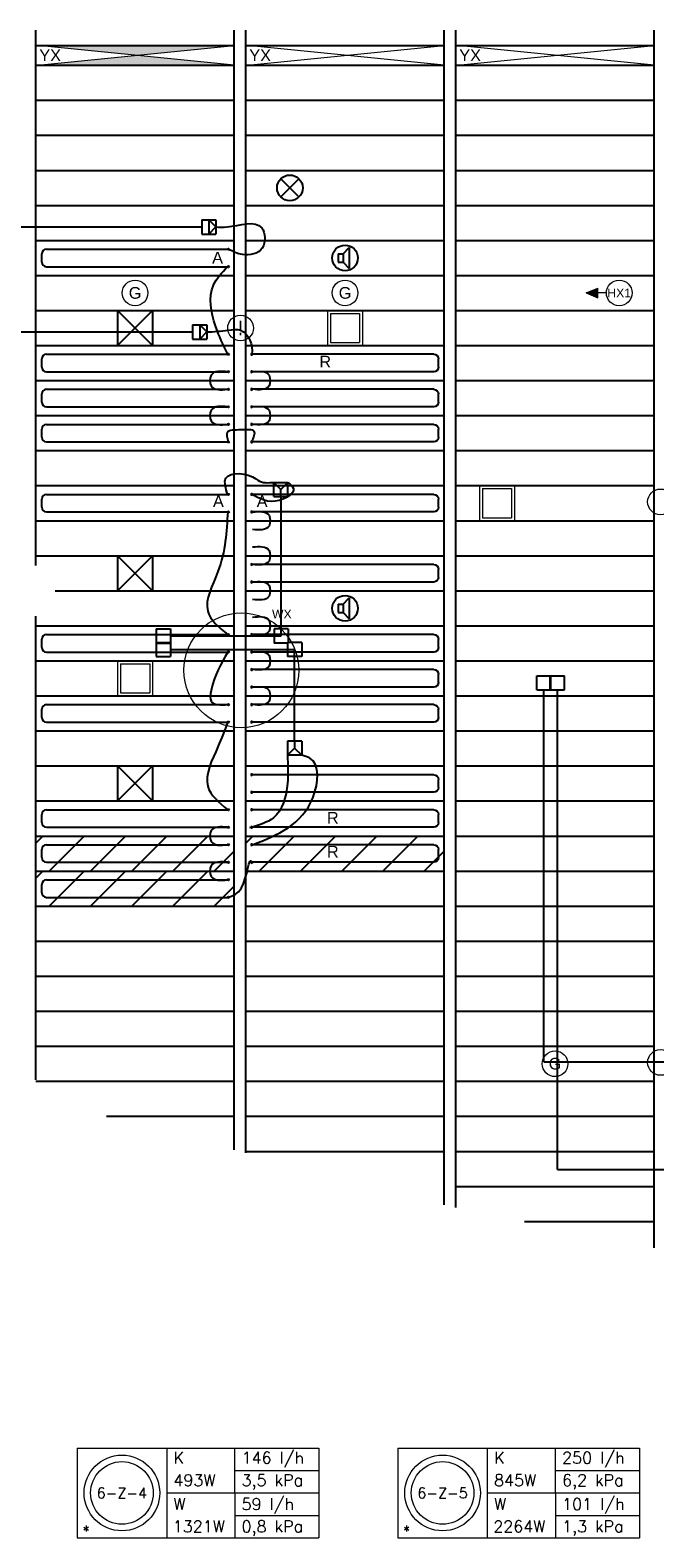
# Model space of a CAD drawing. Extents: x 2603 to 131905, y -288268 to -201914.
# Tile 4 of 8: x 117291 to 122647, y -284148 to -271239. Entities that reach past the tile are written whole.
import ezdxf
from ezdxf.enums import TextEntityAlignment as Align

# ---------------------------------------------------------------- set-up
doc = ezdxf.new("R2010")
doc.units = 0
doc.header["$LTSCALE"] = 25
for name, color, linetype in [('000Vermogens2', 7, 'CONTINUOUS'), ('Hoofdconstructie', 5, 'CONTINUOUS'), ('KP-achterhout', 1, 'CONTINUOUS'), ('KP-koppelingen', 6, 'CONTINUOUS'), ('KP-leidingen(aanvoer)', 5, 'CONTINUOUS'), ('KP-leidingen(retour)', 1, 'CONTINUOUS'), ('KP-Lucht aanvoer', 6, 'CONTINUOUS'), ('KP-Melders', 3, 'CONTINUOUS'), ('KP-panelen', 1, 'CONTINUOUS'), ('KP-registers', 4, 'CONTINUOUS'), ('KP-slangen', 7, 'CONTINUOUS'), ('KP-tekst', 7, 'CONTINUOUS')]:
    doc.layers.add(name, color=color, linetype=linetype)
doc.layers.add('KP-Lucht retour', color=3, linetype='CONTINUOUS', lineweight=18)
doc.layers.add('KP-Verlichting', color=2, linetype='CONTINUOUS', lineweight=18)
doc.styles.add('arial', font='ARIAL.TTF')
doc.styles.add('Cofely vet', font='tahomabd.TTF')
doc.styles.add('VERWOL-1', font='ROMANS.SHX')

# ---------------------------------------------------------------- blocks, each defined once
blk = doc.blocks.new('Register A')
at = {"layer": 'KP-registers', "linetype": 'Continuous'}
for p, q in [((50, 115), (50, 185)), ((90, 225), (1644, 225)), ((90, 75), (1644, 75))]:
    blk.add_line(p, q, dxfattribs=at)
for centre in [(1650, 225), (1650, 75)]:
    blk.add_circle(centre, 6, dxfattribs=at)
for centre, start, end in [((90, 185), 90, 180), ((90, 115), 180, 270)]:
    blk.add_arc(centre, 40, start, end, dxfattribs=at)

msp = doc.modelspace()

# ---------------------------------------------------------------- hatches: boundary and pattern name
at = {"layer": 'KP-achterhout', "linetype": 'Continuous'}
h = msp.add_hatch(dxfattribs=at)
h.set_pattern_fill('ANSI31', color=256, scale=2000, style=0)
h.set_pattern_definition([(45, (-5400, -3900), (-176.7767, 176.7767), [])])
h.paths.add_polyline_path([(119041, -278139), (117341, -278139), (117341, -278439), (119041, -278439)])
h = msp.add_hatch(dxfattribs=at)
h.set_pattern_fill('ANSI31', color=256, scale=2000, style=0)
h.set_pattern_definition([(45, (-3600, -3900), (-176.7767, 176.7767), [])])
h.paths.add_polyline_path([(120841, -278139), (119141, -278139), (119141, -278439), (120841, -278439)])
h = msp.add_hatch(dxfattribs=at)
h.set_pattern_fill('ANSI31', color=256, scale=2000, style=0)
h.set_pattern_definition([(45, (-5400, -4200), (-176.7767, 176.7767), [])])
h.paths.add_polyline_path([(119041, -278439), (117341, -278439), (117341, -278739), (119041, -278739)])
at = {"layer": 'KP-Verlichting', "linetype": 'Continuous'}
h = msp.add_hatch(color=256, dxfattribs=at)
h.dxf.hatch_style = 1
h.paths.add_polyline_path([(118520, -271391), (118542, -271373), (117884, -271373), (117891, -271379), (117920, -271403), (117947, -271428), (118199, -271454), (118484, -271425), (118492, -271417)])
h.paths.add_polyline_path([(118199, -271454), (117991, -271475), (118001, -271485), (118025, -271514), (118031, -271523), (118401, -271523), (118415, -271503), (118436, -271478)])
h.paths.add_polyline_path([(118436, -271478), (118415, -271503), (118401, -271523), (118885, -271523)])
h.paths.add_polyline_path([(118885, -271523), (118401, -271523), (118392, -271534), (118390, -271539), (119041, -271539)])
h.paths.add_polyline_path([(118401, -271523), (118031, -271523), (118043, -271539), (118390, -271539), (118392, -271534)])
h.paths.add_polyline_path([(118031, -271523), (117512, -271523), (117401, -271534), (117401, -271539), (118043, -271539)])
h.paths.add_polyline_path([(118001, -271485), (117991, -271475), (117512, -271523), (118031, -271523), (118025, -271514)])
h.paths.add_polyline_path([(117891, -271379), (117884, -271373), (117401, -271373), (117401, -271373), (117947, -271428), (117920, -271403)])
h.paths.add_polyline_path([(118999, -271373), (118542, -271373), (118520, -271391), (118492, -271417), (118484, -271425)])
h.paths.add_polyline_path([(118547, -271369), (117878, -271369), (117884, -271373), (118542, -271373)])
h.paths.add_polyline_path([(119041, -271369), (118547, -271369), (118542, -271373), (118999, -271373)])
h.paths.add_polyline_path([(117878, -271369), (117401, -271369), (117401, -271373), (117884, -271373)])
h.paths.add_polyline_path([(117401, -271369), (117356, -271369), (117399, -271373), (117401, -271373)])
h.paths.add_polyline_path([(117401, -271534), (117356, -271539), (117401, -271539)])
h = msp.add_hatch(color=256, dxfattribs=at)
h.paths.add_polyline_path([(122059, -273489), (122157, -273489), (122157, -273447)])
h.paths.add_polyline_path([(122059, -273489), (122157, -273531), (122157, -273489)])

# ---------------------------------------------------------------- linework, layer by layer
at = {"layer": '000Vermogens2', "linetype": 'Continuous', "lineweight": 0}
for p, q in [((117694, -283380), (117694, -284148)), ((117694, -283380), (119767, -283380)), ((118462, -283380), (118462, -284148)), ((119047, -283764), (119047, -283380)), ((119767, -283380), (119767, -284148)), ((120443, -283380), (120443, -284148)), ((120443, -283380), (122515, -283380)), ((121210, -283380), (121210, -284148)), ((121796, -283764), (121796, -283380)), ((122515, -283380), (122515, -284148)), ((119047, -283572), (119767, -283572)), ((121796, -283572), (122515, -283572)), ((118462, -283764), (119767, -283764)), ((119047, -283764), (119047, -284148)), ((121210, -283764), (122515, -283764)), ((121796, -283764), (121796, -284148)), ((119047, -283956), (119767, -283956)), ((121796, -283956), (122515, -283956)), ((117694, -284148), (119767, -284148)), ((120443, -284148), (122515, -284148))]:
    msp.add_line(p, q, dxfattribs=at)
for centre, radius in [((118078, -283764), 324), ((120827, -283764), 324), ((118078, -283764), 268), ((120827, -283764), 268)]:
    msp.add_circle(centre, radius, dxfattribs=at)
at = {"layer": 'Hoofdconstructie', "linetype": 'Continuous'}
for p, q in [((117341, -275822), (117341, -271239)), ((119041, -280825), (119041, -271239)), ((119141, -280852), (119141, -271239)), ((120841, -281296), (120841, -271239)), ((120941, -281319), (120941, -271239)), ((122641, -281666), (122641, -271239)), ((117341, -280226), (117341, -276255))]:
    msp.add_line(p, q, dxfattribs=at)
at = {"layer": 'KP-koppelingen', "linetype": 'Continuous'}
for p, q in [((118763, -272863), (118884, -272863)), ((118763, -272863), (118763, -272985)), ((118884, -272924), (118823, -272863)), ((118823, -272863), (118823, -272985)), ((118884, -272863), (118884, -272985)), ((118763, -272985), (118884, -272985)), ((118823, -272985), (118884, -272924)), ((118684, -273762), (118805, -273762)), ((118684, -273762), (118684, -273884)), ((118805, -273823), (118745, -273762)), ((118745, -273762), (118745, -273884)), ((118805, -273762), (118805, -273884)), ((118684, -273884), (118805, -273884)), ((118745, -273884), (118805, -273823)), ((119379, -275233), (119379, -275111)), ((119379, -275111), (119501, -275111)), ((119440, -275172), (119379, -275111)), ((119379, -275233), (119501, -275233)), ((119440, -275172), (119501, -275111)), ((119440, -275233), (119440, -275172)), ((119501, -275233), (119501, -275111)), ((118372, -276365), (118494, -276365)), ((118372, -276365), (118372, -276487)), ((118494, -276365), (118494, -276487)), ((119503, -276365), (119382, -276365)), ((119382, -276365), (119382, -276487)), ((119503, -276365), (119503, -276487)), ((118372, -276481), (118494, -276481)), ((118372, -276481), (118372, -276602)), ((118372, -276487), (118494, -276487)), ((118494, -276481), (118494, -276602)), ((119503, -276487), (119382, -276487)), ((119619, -276481), (119497, -276481)), ((119497, -276481), (119497, -276602)), ((119619, -276481), (119619, -276602)), ((118372, -276602), (118494, -276602)), ((119619, -276602), (119497, -276602)), ((121635, -276888), (121635, -276766)), ((121635, -276766), (121756, -276766)), ((121750, -276888), (121750, -276766)), ((121750, -276766), (121872, -276766)), ((121756, -276888), (121756, -276766)), ((121872, -276888), (121872, -276766)), ((121635, -276888), (121756, -276888)), ((121750, -276888), (121872, -276888)), ((119619, -277327), (119497, -277327)), ((119497, -277327), (119497, -277448)), ((119558, -277387), (119497, -277448)), ((119558, -277327), (119558, -277387)), ((119558, -277387), (119619, -277448)), ((119619, -277327), (119619, -277448)), ((119619, -277448), (119497, -277448))]:
    msp.add_line(p, q, dxfattribs=at)
at = {"layer": 'KP-leidingen(aanvoer)', "linetype": 'Continuous'}
for p, q in [((116239, -272924), (118763, -272924)), ((119443, -276426), (119443, -275233)), ((118494, -276426), (119443, -276426)), ((121696, -280073), (121696, -276888)), ((121696, -280073), (126116, -280073))]:
    msp.add_line(p, q, dxfattribs=at)
at = {"layer": 'KP-leidingen(retour)', "linetype": 'Continuous'}
for p, q in [((116451, -273823), (118684, -273823)), ((118494, -276542), (119558, -276542)), ((119558, -277327), (119558, -276542)), ((121811, -280993), (121811, -276888)), ((121811, -280993), (125710, -280993))]:
    msp.add_line(p, q, dxfattribs=at)
at = {"layer": 'KP-Lucht aanvoer', "linetype": 'Continuous'}
for p, q in [((118041, -273639), (118041, -273939)), ((118041, -273639), (118341, -273639)), ((118041, -273939), (118341, -273639)), ((118041, -273639), (118341, -273939)), ((118341, -273639), (118341, -273939)), ((118041, -273939), (118341, -273939)), ((118041, -275739), (118041, -276039)), ((118041, -275739), (118341, -275739)), ((118041, -276039), (118341, -275739)), ((118041, -275739), (118341, -276039)), ((118341, -275739), (118341, -276039)), ((118041, -276039), (118341, -276039)), ((118041, -277539), (118041, -277839)), ((118041, -277539), (118341, -277539)), ((118041, -277839), (118341, -277539)), ((118041, -277539), (118341, -277839)), ((118341, -277539), (118341, -277839)), ((118041, -277839), (118341, -277839))]:
    msp.add_line(p, q, dxfattribs=at)
at = {"layer": 'KP-Lucht retour', "linetype": 'Continuous'}
for p, q in [((118348, -271369), (118048, -271369)), ((120148, -271369), (119848, -271369)), ((121948, -271369), (121648, -271369)), ((119841, -273639), (119841, -273939)), ((119841, -273639), (120141, -273639)), ((119866, -273664), (119866, -273914)), ((119866, -273664), (120116, -273664)), ((120116, -273664), (120116, -273914)), ((120141, -273639), (120141, -273939)), ((119841, -273939), (120141, -273939)), ((119866, -273914), (120116, -273914)), ((121143, -275139), (121143, -275439)), ((121143, -275139), (121443, -275139)), ((121168, -275164), (121168, -275414)), ((121168, -275164), (121418, -275164)), ((121418, -275164), (121418, -275414)), ((121443, -275139), (121443, -275439)), ((121143, -275439), (121443, -275439)), ((121168, -275414), (121418, -275414)), ((118041, -276639), (118041, -276939)), ((118041, -276639), (118341, -276639)), ((118341, -276639), (118341, -276939)), ((118066, -276664), (118066, -276914)), ((118066, -276664), (118316, -276664)), ((118316, -276664), (118316, -276914)), ((118041, -276939), (118341, -276939)), ((118066, -276914), (118316, -276914))]:
    msp.add_line(p, q, dxfattribs=at)
at = {"layer": 'KP-Melders', "linetype": 'Continuous'}
for p, q in [((119440, -272666), (119596, -272511)), ((119440, -272511), (119596, -272666)), ((119931, -273154), (119974, -273154)), ((119931, -273154), (119931, -273224)), ((119974, -273154), (120026, -273099)), ((119974, -273154), (119974, -273224)), ((120026, -273099), (120026, -273280)), ((119931, -273224), (119974, -273224)), ((119931, -273224), (119974, -273224)), ((119974, -273224), (120026, -273280)), ((119974, -276154), (120026, -276099)), ((120026, -276099), (120026, -276280)), ((119931, -276154), (119974, -276154)), ((119931, -276154), (119931, -276224)), ((119931, -276224), (119974, -276224)), ((119931, -276224), (119974, -276224)), ((119974, -276154), (119974, -276224)), ((119974, -276224), (120026, -276280))]:
    msp.add_line(p, q, dxfattribs=at)
for centre in [(119518, -272589), (119991, -273189), (119991, -276189)]:
    msp.add_circle(centre, 110, dxfattribs=at)
at = {"layer": 'KP-panelen', "linetype": 'Continuous'}
for p, q in [((117341, -271369), (119041, -271369)), ((119141, -271369), (120841, -271369)), ((119141, -271369), (120841, -271369)), ((120941, -271369), (122641, -271369)), ((120941, -271369), (122641, -271369)), ((117341, -271539), (119041, -271539)), ((117341, -271539), (119041, -271539)), ((119141, -271539), (120841, -271539)), ((119141, -271539), (120841, -271539)), ((120941, -271539), (122641, -271539)), ((120941, -271539), (122641, -271539)), ((120941, -271539), (122641, -271539)), ((117341, -271839), (119041, -271839)), ((119141, -271839), (120841, -271839)), ((120941, -271839), (122641, -271839)), ((117341, -272139), (119041, -272139)), ((119141, -272139), (120841, -272139)), ((120941, -272139), (122641, -272139)), ((117341, -272439), (119041, -272439)), ((119141, -272439), (120841, -272439)), ((120941, -272439), (122641, -272439)), ((117341, -272739), (119041, -272739)), ((119141, -272739), (120841, -272739)), ((120941, -272739), (122641, -272739)), ((117341, -273039), (119041, -273039)), ((119141, -273039), (120841, -273039)), ((120941, -273039), (122641, -273039)), ((117341, -273339), (119041, -273339)), ((119141, -273339), (120841, -273339)), ((120941, -273339), (122641, -273339)), ((117341, -273639), (119041, -273639)), ((119141, -273639), (120841, -273639)), ((120941, -273639), (122641, -273639)), ((117341, -273939), (119041, -273939)), ((119141, -273939), (120841, -273939)), ((120941, -273939), (122641, -273939)), ((117341, -274239), (119041, -274239)), ((119141, -274239), (120841, -274239)), ((120941, -274239), (122641, -274239)), ((117341, -274539), (119041, -274539)), ((119141, -274539), (120841, -274539)), ((120941, -274539), (122641, -274539)), ((117341, -274839), (119041, -274839)), ((119141, -274839), (120841, -274839)), ((120941, -274839), (122641, -274839)), ((117341, -275139), (119041, -275139)), ((119141, -275139), (120841, -275139)), ((120941, -275139), (122641, -275139)), ((117341, -275439), (119041, -275439)), ((119141, -275439), (120841, -275439)), ((120941, -275439), (122641, -275439)), ((117341, -275739), (119041, -275739)), ((119141, -275739), (120841, -275739)), ((120941, -275739), (122641, -275739)), ((117505, -276039), (119041, -276039)), ((119141, -276039), (120841, -276039)), ((120941, -276039), (122641, -276039)), ((117341, -276339), (119041, -276339)), ((119141, -276339), (120841, -276339)), ((120941, -276339), (122641, -276339)), ((117341, -276639), (119041, -276639)), ((119141, -276639), (120841, -276639)), ((120941, -276639), (122641, -276639)), ((117341, -276939), (119041, -276939)), ((119141, -276939), (120841, -276939)), ((120941, -276939), (122641, -276939)), ((117341, -277239), (119041, -277239)), ((119141, -277239), (120841, -277239)), ((120941, -277239), (122641, -277239)), ((117341, -277539), (119041, -277539)), ((119141, -277539), (120841, -277539)), ((120941, -277539), (122641, -277539)), ((117341, -277839), (119041, -277839)), ((119141, -277839), (120841, -277839)), ((120941, -277839), (122641, -277839)), ((117341, -278139), (119041, -278139)), ((119141, -278139), (120841, -278139)), ((120941, -278139), (122641, -278139)), ((117341, -278439), (119041, -278439)), ((119141, -278439), (120841, -278439)), ((120941, -278439), (122641, -278439)), ((117341, -278739), (119041, -278739)), ((119141, -278739), (120841, -278739)), ((120941, -278739), (122641, -278739)), ((117341, -279039), (119041, -279039)), ((119141, -279039), (120841, -279039)), ((120941, -279039), (122641, -279039)), ((117341, -279339), (119041, -279339)), ((119141, -279339), (120841, -279339)), ((120941, -279339), (122641, -279339)), ((117341, -279639), (119041, -279639)), ((119141, -279639), (120841, -279639)), ((120941, -279639), (122641, -279639)), ((117341, -279939), (119041, -279939)), ((119141, -279939), (120841, -279939)), ((120941, -279939), (122641, -279939)), ((117341, -280239), (119041, -280239)), ((119141, -280239), (120841, -280239)), ((120941, -280239), (122641, -280239)), ((117945, -280539), (119041, -280539)), ((119141, -280539), (120841, -280539)), ((120941, -280539), (122641, -280539)), ((119141, -280839), (120841, -280839)), ((120941, -280839), (122641, -280839)), ((120941, -281139), (122641, -281139)), ((121529, -281439), (122641, -281439))]:
    msp.add_line(p, q, dxfattribs=at)
at = {"layer": 'KP-slangen', "linetype": 'Continuous'}
for points in [[(118884, -272924), (118980, -272923), (119277, -272932), (119280, -273105), (119112, -273160), (118991, -273114)], [(118985, -274014), (118881, -273771), (118862, -273423), (118985, -273264)], [(118805, -273823), (118991, -273808), (119095, -273808), (119191, -274014), (119189, -274022)], [(118985, -274164), (118843, -274193), (118843, -274285), (118985, -274314)], [(119197, -274164), (119339, -274193), (119339, -274285), (119197, -274314)], [(118985, -274464), (118843, -274493), (118843, -274585), (118985, -274614)], [(119197, -274464), (119339, -274493), (119339, -274585), (119197, -274614)], [(118991, -274764), (118983, -274681), (119097, -274659), (119210, -274673), (119191, -274764)], [(118985, -275214), (118969, -275076), (119227, -275080), (119243, -275092), (119385, -275111)], [(119501, -275111), (119548, -275163), (119425, -275266), (119187, -275211)], [(119197, -275364), (119339, -275393), (119339, -275485), (119197, -275514)], [(118985, -275364), (118901, -275875), (118814, -276213), (118985, -276414)], [(118985, -275364), (118901, -275875), (118814, -276213), (118985, -276414)], [(119197, -275664), (119339, -275693), (119339, -275785), (119197, -275814)], [(119197, -275964), (119339, -275993), (119339, -276085), (119197, -276114)], [(119197, -276264), (119339, -276293), (119339, -276385), (119197, -276414)], [(118985, -276564), (118843, -276893), (118843, -276985), (118985, -277014)], [(118985, -276564), (118843, -276893), (118843, -276985), (118985, -277014)], [(119197, -276564), (119339, -276593), (119339, -276685), (119197, -276714)], [(119197, -276864), (119339, -276893), (119339, -276985), (119197, -277014)], [(118985, -277164), (118901, -277375), (118814, -277713), (118985, -277914)], [(119497, -277448), (119497, -277690), (119377, -277984), (119191, -278064), (119173, -278070)], [(119197, -278214), (119717, -277806), (119689, -277472), (119619, -277448)], [(118985, -278064), (118843, -278093), (118843, -278185), (118985, -278214)], [(118985, -278664), (119104, -278582), (119191, -278364), (119194, -278374)], [(118985, -278364), (118843, -278393), (118843, -278485), (118985, -278514)]]:
    msp.add_spline(points, degree=3, dxfattribs=at)
at = {"layer": 'KP-Verlichting', "linetype": 'Continuous'}
for p, q in [((117356, -271539), (119041, -271369)), ((119041, -271539), (117356, -271369)), ((119156, -271539), (120841, -271369)), ((120841, -271539), (119156, -271369)), ((120956, -271539), (122641, -271369)), ((122641, -271539), (120956, -271369)), ((122059, -273489), (122157, -273447)), ((122231, -273489), (122059, -273489)), ((122059, -273489), (122157, -273531)), ((122157, -273531), (122157, -273447))]:
    msp.add_line(p, q, dxfattribs=at)
for centre, radius in [((118191, -273489), 110), ((119991, -273489), 110), ((122341, -273489), 110), ((119095, -273789), 110), ((122695, -275278), 110), ((119102, -276720), 492), ((121791, -280089), 110), ((122695, -280078), 110)]:
    msp.add_circle(centre, radius, dxfattribs=at)

# ---------------------------------------------------------------- block references
at = {"layer": 'KP-registers', "linetype": 'Continuous'}
for p in [(117341, -273339), (117341, -274239), (117341, -274539), (117341, -274839), (117341, -275439), (117341, -276639), (117341, -277239), (117341, -278139), (117341, -278439), (117341, -278739)]:
    msp.add_blockref('Register A', p, dxfattribs=at)
at = {"layer": 'KP-registers', "linetype": 'Continuous', "xscale": -1}
for p in [(120841, -274239), (120841, -274539), (120841, -274839), (120841, -275439), (120841, -276039), (120841, -276639), (120841, -276939), (120841, -277239), (120841, -277839), (120841, -278139), (120841, -278439)]:
    msp.add_blockref('Register A', p, dxfattribs=at)

# ---------------------------------------------------------------- texts
at = {"layer": '000Vermogens2', "linetype": 'Continuous', "lineweight": 0, "style": 'VERWOL-1'}
for s, p in [('K', (118520, -283513)), ('146 l/h', (119104, -283513)), ('K', (121268, -283513)), ('250 l/h', (121852, -283513)), ('493W', (118520, -283705)), ('3,5 kPa', (119104, -283705)), ('845W', (121268, -283705)), ('6,2 kPa', (121852, -283705)), ('W', (118520, -283909)), ('59 l/h', (119104, -283909)), ('W', (121268, -283909)), ('101 l/h', (121852, -283909)), ('1321W', (118514, -284101)), ('0,8 kPa', (119104, -284101)), ('2264W', (121262, -284101)), ('1,3 kPa', (121852, -284101))]:
    msp.add_text(s, height=100, dxfattribs=at).set_placement(p)
for s, p in [('6-Z-4', (118078, -283764)), ('6-Z-5', (120827, -283764)), ('*', (117771, -284088)), ('*', (120519, -284088))]:
    msp.add_text(s, height=90, dxfattribs=at).set_placement(p, align=Align.MIDDLE_CENTER)
at = {"layer": 'KP-tekst', "linetype": 'Continuous', "char_height": 100, "attachment_point": 5, "style": 'arial'}
for s, insert in [('\\A1;A', (118898, -273187)), ('\\A1;R', (119821, -274077)), ('\\A1;A', (118905, -275272)), ('\\A1;A', (119280, -275272)), ('\\A1;R', (119886, -277983)), ('\\A1;R', (119886, -278273))]:
    msp.add_mtext(s, dxfattribs=dict(at, insert=insert))
at = {"layer": 'KP-Verlichting', "linetype": 'Continuous', "attachment_point": 5}
for s, insert, char_height, style in [('\\A1;YX', (117463, -271454), 100, 'arial'), ('\\A1;YX', (119263, -271454), 100, 'arial'), ('\\A1;YX', (121063, -271454), 100, 'arial'), ('\\A1;G', (118191, -273489), 100, 'arial'), ('\\A1;G', (119991, -273489), 100, 'arial'), ('\\A1;HX1', (122341, -273489), 75, 'arial'), ('\\A1;!', (119095, -273789), 125, 'Cofely vet'), ('\\A1;WX', (119449, -276238), 75, 'arial'), ('\\A1;G', (121791, -280089), 100, 'arial')]:
    msp.add_mtext(s, dxfattribs=dict(at, insert=insert, char_height=char_height, style=style))

doc.saveas('drawing.dxf')
